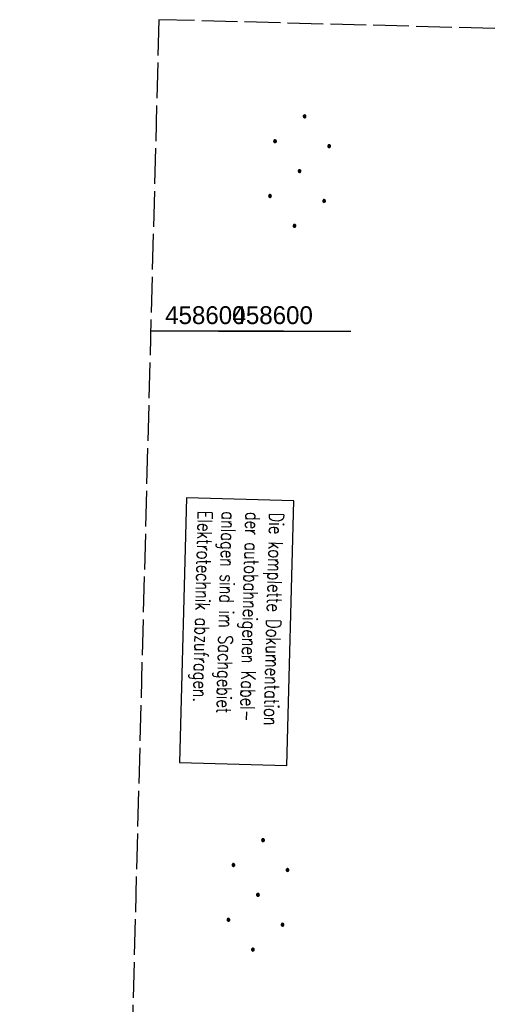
# Model space of a CAD drawing. Extents: x 508885 to 509191, y 457896 to 458644.
# Tile 46 of 58: x 508885 to 508951, y 458506 to 458644. Entities that reach past the tile are written whole.
import ezdxf

# ---------------------------------------------------------------- set-up
doc = ezdxf.new("R2010")
doc.units = 0
doc.header["$LTSCALE"] = 10
doc.header["$MEASUREMENT"] = 0
for name, pattern in [('AUSGEZOGEN', [0]), ('LT00', [0]), ('LT14', [0.6, 0.5, -0.1])]:
    doc.linetypes.add(name, pattern=pattern)
doc.layers.add('-BLATT_112-RAND', color=7, linetype='LT14', plot=False)
for name, color, linetype in [('BAB-KABEL_TEXT_KASTEN', 224, 'Continuous'), ('DFK_NUTZUNG', 250, 'LT00'), ('V111_RASTER', 250, 'LT00'), ('V112_RASTER', 250, 'LT00')]:
    doc.layers.add(name, color=color, linetype=linetype)
doc.styles.add('ROMANS', font='romans.shx', dxfattribs={"width": 0.8})
doc.styles.get("Standard").update_dxf_attribs({"font": 'ARIAL.TTF'})

# ---------------------------------------------------------------- blocks, each defined once
blk = doc.blocks.new('Ackerland7')
at = {"layer": 'DFK_NUTZUNG', "color": 0, "linetype": 'ByBlock'}
for p, q in [((-4, 3.93), (-4, 3.67)), ((-3.95, 3.63), (-3.95, 3.97)), ((-3.9, 3.99), (-3.9, 3.61)), ((-3.85, 3.6), (-3.85, 4)), ((-3.8, 3.99), (-3.8, 3.61)), ((-3.75, 3.63), (-3.75, 3.97)), ((-3.7, 3.93), (-3.7, 3.67)), ((-3.65, 3.8), (-3.65, 3.8)), ((3.7, 3.93), (3.7, 3.67)), ((3.75, 3.63), (3.75, 3.97)), ((3.8, 3.99), (3.8, 3.61)), ((3.85, 3.6), (3.85, 4)), ((3.9, 3.99), (3.9, 3.61)), ((3.95, 3.63), (3.95, 3.97)), ((4, 3.93), (4, 3.67)), ((4.05, 3.8), (4.05, 3.8)), ((-7.85, 0.13), (-7.85, -0.13)), ((-7.8, -0.17), (-7.8, 0.17)), ((-7.75, 0.19), (-7.75, -0.19)), ((-7.7, -0.2), (-7.7, 0.2)), ((-7.65, 0.19), (-7.65, -0.19)), ((-7.6, -0.17), (-7.6, 0.17)), ((-7.55, 0.13), (-7.55, -0.13)), ((-7.5, 0), (-7.5, 0)), ((-0.15, 0.13), (-0.15, -0.13)), ((-0.1, -0.17), (-0.1, 0.17)), ((-0.05, 0.19), (-0.05, -0.19)), ((0, -0.2), (0, 0.2)), ((0.05, 0.19), (0.05, -0.19)), ((0.1, -0.17), (0.1, 0.17)), ((0.15, 0.13), (0.15, -0.13)), ((0.2, 0), (0.2, 0)), ((7.55, 0.13), (7.55, -0.13)), ((7.6, -0.17), (7.6, 0.17)), ((7.65, 0.19), (7.65, -0.19)), ((7.7, -0.2), (7.7, 0.2)), ((7.75, 0.19), (7.75, -0.19)), ((7.8, -0.17), (7.8, 0.17)), ((7.85, 0.13), (7.85, -0.13)), ((7.9, 0), (7.9, 0)), ((-4, -3.67), (-4, -3.93)), ((-3.95, -3.97), (-3.95, -3.63)), ((-3.9, -3.61), (-3.9, -3.99)), ((-3.85, -4), (-3.85, -3.6)), ((-3.8, -3.61), (-3.8, -3.99)), ((-3.75, -3.97), (-3.75, -3.63)), ((-3.7, -3.67), (-3.7, -3.93)), ((-3.65, -3.8), (-3.65, -3.8)), ((3.7, -3.67), (3.7, -3.93)), ((3.75, -3.97), (3.75, -3.63)), ((3.8, -3.61), (3.8, -3.99)), ((3.85, -4), (3.85, -3.6)), ((3.9, -3.61), (3.9, -3.99)), ((3.95, -3.97), (3.95, -3.63)), ((4, -3.67), (4, -3.93)), ((4.05, -3.8), (4.05, -3.8))]:
    blk.add_line(p, q, dxfattribs=at)
for points in [[(-3.65, 3.8), (-3.67, 3.89), (-3.73, 3.96), (-3.81, 3.99), (-3.89, 3.99), (-3.97, 3.96), (-4.03, 3.89), (-4.05, 3.8), (-4.03, 3.71), (-3.97, 3.64), (-3.89, 3.6), (-3.81, 3.6), (-3.73, 3.64), (-3.67, 3.71), (-3.65, 3.8)], [(4.05, 3.8), (4.03, 3.89), (3.97, 3.96), (3.89, 3.99), (3.81, 3.99), (3.73, 3.96), (3.67, 3.89), (3.65, 3.8), (3.67, 3.71), (3.73, 3.64), (3.81, 3.61), (3.89, 3.61), (3.97, 3.64), (4.03, 3.71), (4.05, 3.8)], [(-7.5, 0), (-7.52, 0.09), (-7.58, 0.16), (-7.66, 0.19), (-7.74, 0.19), (-7.82, 0.16), (-7.88, 0.09), (-7.9, 0)], [(0.2, 0), (0.18, 0.09), (0.12, 0.16), (0.04, 0.19), (-0.04, 0.19), (-0.12, 0.16), (-0.18, 0.09), (-0.2, 0)], [(-0.2, 0), (-0.18, -0.09), (-0.12, -0.16), (-0.04, -0.19), (0.04, -0.19), (0.12, -0.16), (0.18, -0.09), (0.2, 0)], [(7.9, 0), (7.88, 0.09), (7.82, 0.16), (7.74, 0.19), (7.66, 0.19), (7.58, 0.16), (7.52, 0.09), (7.5, 0)], [(7.5, 0), (7.52, -0.09), (7.58, -0.16), (7.66, -0.19), (7.74, -0.19), (7.82, -0.16), (7.88, -0.09), (7.9, 0)], [(-7.9, 0), (-7.88, -0.09), (-7.82, -0.16), (-7.74, -0.19), (-7.66, -0.19), (-7.58, -0.16), (-7.52, -0.09), (-7.5, 0)], [(-3.65, -3.8), (-3.67, -3.71), (-3.73, -3.64), (-3.81, -3.61), (-3.89, -3.61), (-3.97, -3.64), (-4.03, -3.71), (-4.05, -3.8), (-4.03, -3.89), (-3.97, -3.96), (-3.89, -3.99), (-3.81, -3.99), (-3.73, -3.96), (-3.67, -3.89), (-3.65, -3.8)], [(4.05, -3.8), (4.03, -3.71), (3.97, -3.64), (3.89, -3.61), (3.81, -3.61), (3.73, -3.64), (3.67, -3.71), (3.65, -3.8), (3.67, -3.89), (3.73, -3.96), (3.81, -3.99), (3.89, -3.99), (3.97, -3.96), (4.03, -3.89), (4.05, -3.8)]]:
    blk.add_lwpolyline(points, dxfattribs=at)

msp = doc.modelspace()

# ---------------------------------------------------------------- linework, layer by layer
at = {"layer": '-BLATT_112-RAND'}
msp.add_lwpolyline([(508904.4, 458643.62), (508884.93, 457903.88), (509171.83, 457896.33), (509191.3, 458636.07), (508904.4, 458643.62)], dxfattribs=at)
at = {"layer": 'BAB-KABEL_TEXT_KASTEN', "linetype": 'AUSGEZOGEN'}
msp.add_lwpolyline([(508908.24, 458576.65), (508907.27, 458539.6), (508922.32, 458539.21), (508923.29, 458576.26)], close=True, dxfattribs=at)
at = {"layer": 'V111_RASTER'}
msp.add_line((508912.76, 458600), (508931.26, 458600), dxfattribs=at)
at = {"layer": 'V112_RASTER'}
msp.add_line((508921.84, 458600), (508903.25, 458600), dxfattribs=at)

# ---------------------------------------------------------------- block references
at = {"layer": 'DFK_NUTZUNG', "rotation": 264.7376999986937}
for p in [(508924.08, 458622.42), (508918.26, 458521.08)]:
    msp.add_blockref('Ackerland7', p, dxfattribs=at)

# ---------------------------------------------------------------- texts
at = {"layer": 'BAB-KABEL_TEXT_KASTEN', "insert": (508921.87, 458574.56), "char_height": 2, "width": 33.7438, "attachment_point": 1, "rotation": 268.4925, "style": 'ROMANS'}
msp.add_mtext('{\\W0.75;Die komplette Dokumentation der autobahneigenen Kabel-\\Panlagen sind im Sachgebiet Elektrotechnik abzufragen.}', dxfattribs=at)
at = {"layer": 'V111_RASTER', "width": 0.965}
msp.add_text(' 458600', height=2.5, rotation=0.0002, dxfattribs=at).set_placement((508913.76, 458601))
at = {"layer": 'V112_RASTER', "width": 0.965}
msp.add_text(' 458600', height=2.5, rotation=-0.0001, dxfattribs=at).set_placement((508904.34, 458601))

doc.saveas('drawing.dxf')
